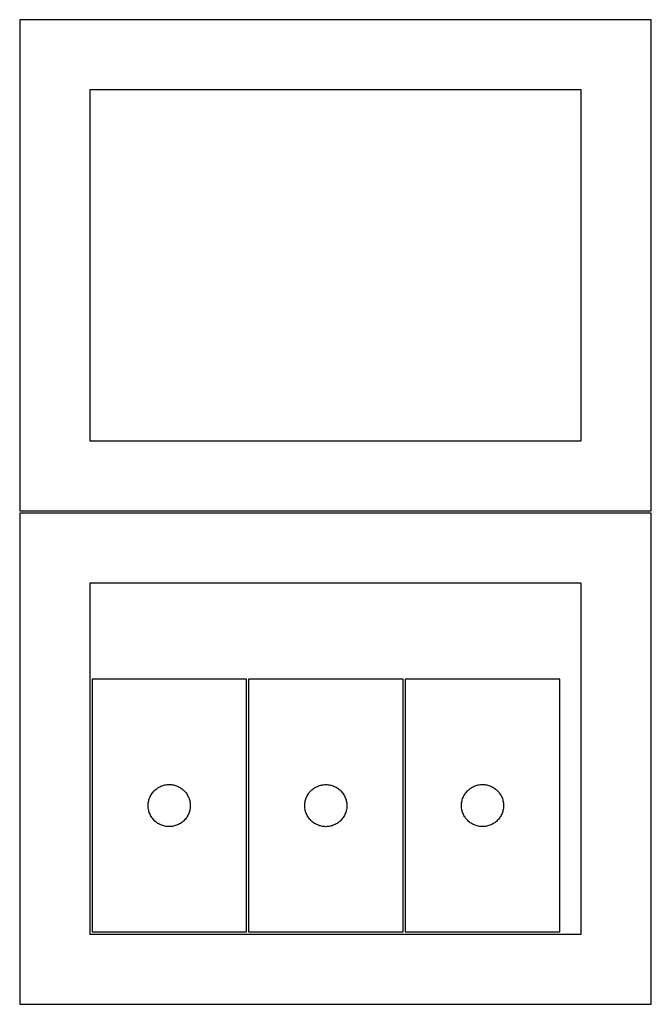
# Model space of a CAD drawing. Header units: millimetres. Extents: x 7 to 1493, y 7 to 2993.
# Tile 5 of 15: x 458 to 908, y 1413 to 2114. Entities that reach past the tile are written whole.
import ezdxf

# ---------------------------------------------------------------- set-up
doc = ezdxf.new("R2010")
doc.units = ezdxf.units.MM
doc.layers.add('CUT', color=7, linetype='CONTINUOUS', true_color=0x000000)

msp = doc.modelspace()

# ---------------------------------------------------------------- linework, layer by layer
at = {"layer": 'CUT'}
for p, q in [((908.06798, 2114.15846), (458.06798, 2114.15846)), ((458.06798, 2114.15846), (458.06798, 1764.15846)), ((908.06798, 1764.15846), (908.06798, 2114.15846)), ((858.06798, 2064.15846), (508.06798, 2064.15846)), ((508.06798, 2064.15846), (508.06798, 1814.15846)), ((858.06798, 1814.15846), (858.06798, 2064.15846)), ((508.06798, 1814.15846), (858.06798, 1814.15846)), ((908.049608, 1762.623914), (458.049608, 1762.623914)), ((458.049608, 1762.623914), (458.049608, 1412.623914)), ((458.06798, 1764.15846), (908.06798, 1764.15846)), ((908.049608, 1412.623914), (908.049608, 1762.623914)), ((858.049608, 1712.623914), (508.049608, 1712.623914)), ((508.049608, 1712.623914), (508.049608, 1462.623914)), ((858.049608, 1462.623914), (858.049608, 1712.623914)), ((619.576116, 1644.204758), (509.576116, 1644.204758)), ((509.576116, 1644.204758), (509.576116, 1464.204758)), ((619.576116, 1464.204758), (619.576116, 1644.204758)), ((731.159353, 1644.184235), (621.159353, 1644.184235)), ((621.159353, 1644.184235), (621.159353, 1464.184235)), ((731.159353, 1464.184235), (731.159353, 1644.184235)), ((732.797196, 1644.229245), (732.797196, 1464.229245)), ((842.797196, 1644.229245), (732.797196, 1644.229245)), ((842.797196, 1464.229245), (842.797196, 1644.229245)), ((553.567836, 1564.393858), (554.106954, 1564.947041)), ((554.106954, 1564.947041), (554.673835, 1565.471737)), ((554.673835, 1565.471737), (555.266974, 1565.966555)), ((555.266974, 1565.966555), (555.8848, 1566.430183)), ((555.8848, 1566.430183), (556.525674, 1566.861391)), ((556.525674, 1566.861391), (557.187895, 1567.259036)), ((557.187895, 1567.259036), (557.86971, 1567.622064)), ((557.86971, 1567.622064), (558.569308, 1567.949511)), ((558.569308, 1567.949511), (559.284835, 1568.24051)), ((559.284835, 1568.24051), (560.014394, 1568.494289)), ((560.014394, 1568.494289), (560.75605, 1568.710174)), ((560.75605, 1568.710174), (561.507835, 1568.887593)), ((561.507835, 1568.887593), (562.267758, 1569.026076)), ((562.267758, 1569.026076), (563.033801, 1569.125256)), ((563.033801, 1569.125256), (563.803935, 1569.184869)), ((563.803935, 1569.184869), (564.576116, 1569.204758)), ((564.576116, 1569.204758), (565.348298, 1569.184869)), ((565.348298, 1569.184869), (566.118431, 1569.125256)), ((566.118431, 1569.125256), (566.884475, 1569.026076)), ((566.884475, 1569.026076), (567.644397, 1568.887593)), ((567.644397, 1568.887593), (568.396183, 1568.710174)), ((568.396183, 1568.710174), (569.137839, 1568.494289)), ((569.137839, 1568.494289), (569.867398, 1568.24051)), ((569.867398, 1568.24051), (570.582925, 1567.949511)), ((570.582925, 1567.949511), (571.282523, 1567.622064)), ((571.282523, 1567.622064), (571.964337, 1567.259036)), ((571.964337, 1567.259036), (572.626559, 1566.861391)), ((572.626559, 1566.861391), (573.267433, 1566.430183)), ((573.267433, 1566.430183), (573.885259, 1565.966555)), ((573.885259, 1565.966555), (574.478398, 1565.471737)), ((574.478398, 1565.471737), (575.045279, 1564.947041)), ((575.045279, 1564.947041), (575.584397, 1564.393858)), ((665.151073, 1564.373335), (665.690191, 1564.926518)), ((665.690191, 1564.926518), (666.257071, 1565.451214)), ((666.257071, 1565.451214), (666.850211, 1565.946032)), ((666.850211, 1565.946032), (667.468037, 1566.40966)), ((667.468037, 1566.40966), (668.10891, 1566.840868)), ((668.10891, 1566.840868), (668.771132, 1567.238513)), ((668.771132, 1567.238513), (669.452946, 1567.601541)), ((669.452946, 1567.601541), (670.152545, 1567.928988)), ((670.152545, 1567.928988), (670.868072, 1568.219987)), ((670.868072, 1568.219987), (671.597631, 1568.473765)), ((671.597631, 1568.473765), (672.339286, 1568.689651)), ((672.339286, 1568.689651), (673.091072, 1568.86707)), ((673.091072, 1568.86707), (673.850994, 1569.005553)), ((673.850994, 1569.005553), (674.617038, 1569.104733)), ((674.617038, 1569.104733), (675.387172, 1569.164346)), ((675.387172, 1569.164346), (676.159353, 1569.184235)), ((676.159353, 1569.184235), (676.931534, 1569.164346)), ((676.931534, 1569.164346), (677.701668, 1569.104733)), ((677.701668, 1569.104733), (678.467712, 1569.005553)), ((678.467712, 1569.005553), (679.227634, 1568.86707)), ((679.227634, 1568.86707), (679.97942, 1568.689651)), ((679.97942, 1568.689651), (680.721076, 1568.473765)), ((680.721076, 1568.473765), (681.450634, 1568.219987)), ((681.450634, 1568.219987), (682.166162, 1567.928988)), ((682.166162, 1567.928988), (682.86576, 1567.601541)), ((682.86576, 1567.601541), (683.547574, 1567.238513)), ((683.547574, 1567.238513), (684.209796, 1566.840868)), ((684.209796, 1566.840868), (684.85067, 1566.40966)), ((684.85067, 1566.40966), (685.468495, 1565.946032)), ((685.468495, 1565.946032), (686.061635, 1565.451214)), ((686.061635, 1565.451214), (686.628515, 1564.926518)), ((686.628515, 1564.926518), (687.167634, 1564.373335)), ((776.788916, 1564.418345), (777.328034, 1564.971528)), ((777.328034, 1564.971528), (777.894914, 1565.496224)), ((777.894914, 1565.496224), (778.488054, 1565.991042)), ((778.488054, 1565.991042), (779.10588, 1566.45467)), ((779.10588, 1566.45467), (779.746753, 1566.885879)), ((779.746753, 1566.885879), (780.408975, 1567.283524)), ((780.408975, 1567.283524), (781.090789, 1567.646551)), ((781.090789, 1567.646551), (781.790387, 1567.973999)), ((781.790387, 1567.973999), (782.505915, 1568.264997)), ((782.505915, 1568.264997), (783.235474, 1568.518776)), ((783.235474, 1568.518776), (783.977129, 1568.734661)), ((783.977129, 1568.734661), (784.728915, 1568.91208)), ((784.728915, 1568.91208), (785.488837, 1569.050564)), ((785.488837, 1569.050564), (786.254881, 1569.149743)), ((786.254881, 1569.149743), (787.025015, 1569.209356)), ((787.025015, 1569.209356), (787.797196, 1569.229245)), ((787.797196, 1569.229245), (788.569377, 1569.209356)), ((788.569377, 1569.209356), (789.339511, 1569.149743)), ((789.339511, 1569.149743), (790.105555, 1569.050564)), ((790.105555, 1569.050564), (790.865477, 1568.91208)), ((790.865477, 1568.91208), (791.617263, 1568.734661)), ((791.617263, 1568.734661), (792.358919, 1568.518776)), ((792.358919, 1568.518776), (793.088477, 1568.264997)), ((793.088477, 1568.264997), (793.804005, 1567.973999)), ((793.804005, 1567.973999), (794.503603, 1567.646551)), ((794.503603, 1567.646551), (795.185417, 1567.283524)), ((795.185417, 1567.283524), (795.847639, 1566.885879)), ((795.847639, 1566.885879), (796.488513, 1566.45467)), ((796.488513, 1566.45467), (797.106338, 1565.991042)), ((797.106338, 1565.991042), (797.699478, 1565.496224)), ((797.699478, 1565.496224), (798.266358, 1564.971528)), ((798.266358, 1564.971528), (798.805477, 1564.418345)), ((549.819147, 1556.893969), (549.977151, 1557.650074)), ((549.977151, 1557.650074), (550.173868, 1558.397042)), ((550.173868, 1558.397042), (550.408778, 1559.132894)), ((550.408778, 1559.132894), (550.681257, 1559.855676)), ((550.681257, 1559.855676), (550.990583, 1560.563474)), ((550.990583, 1560.563474), (551.335934, 1561.254409)), ((551.335934, 1561.254409), (551.716397, 1561.92665)), ((551.716397, 1561.92665), (552.130961, 1562.578414)), ((552.130961, 1562.578414), (552.578528, 1563.207972)), ((552.578528, 1563.207972), (553.05791, 1563.813655)), ((553.05791, 1563.813655), (553.567836, 1564.393858)), ((575.584397, 1564.393858), (576.094323, 1563.813655)), ((576.094323, 1563.813655), (576.573705, 1563.207972)), ((576.573705, 1563.207972), (577.021272, 1562.578414)), ((577.021272, 1562.578414), (577.435836, 1561.92665)), ((577.435836, 1561.92665), (577.816298, 1561.254409)), ((577.816298, 1561.254409), (578.16165, 1560.563474)), ((578.16165, 1560.563474), (578.470976, 1559.855676)), ((578.470976, 1559.855676), (578.743455, 1559.132894)), ((578.743455, 1559.132894), (578.978365, 1558.397042)), ((578.978365, 1558.397042), (579.175082, 1557.650074)), ((579.175082, 1557.650074), (579.333086, 1556.893969)), ((661.402384, 1556.873446), (661.560388, 1557.629551)), ((661.560388, 1557.629551), (661.757105, 1558.376519)), ((661.757105, 1558.376519), (661.992015, 1559.11237)), ((661.992015, 1559.11237), (662.264494, 1559.835153)), ((662.264494, 1559.835153), (662.573819, 1560.542951)), ((662.573819, 1560.542951), (662.919171, 1561.233886)), ((662.919171, 1561.233886), (663.299634, 1561.906127)), ((663.299634, 1561.906127), (663.714198, 1562.557891)), ((663.714198, 1562.557891), (664.161764, 1563.187449)), ((664.161764, 1563.187449), (664.641146, 1563.793132)), ((664.641146, 1563.793132), (665.151073, 1564.373335)), ((687.167634, 1564.373335), (687.67756, 1563.793132)), ((687.67756, 1563.793132), (688.156942, 1563.187449)), ((688.156942, 1563.187449), (688.604508, 1562.557891)), ((688.604508, 1562.557891), (689.019073, 1561.906127)), ((689.019073, 1561.906127), (689.399535, 1561.233886)), ((689.399535, 1561.233886), (689.744887, 1560.542951)), ((689.744887, 1560.542951), (690.054213, 1559.835153)), ((690.054213, 1559.835153), (690.326692, 1559.11237)), ((690.326692, 1559.11237), (690.561601, 1558.376519)), ((690.561601, 1558.376519), (690.758319, 1557.629551)), ((690.758319, 1557.629551), (690.916322, 1556.873446)), ((773.040227, 1556.918456), (773.19823, 1557.674561)), ((773.19823, 1557.674561), (773.394948, 1558.42153)), ((773.394948, 1558.42153), (773.629858, 1559.157381)), ((773.629858, 1559.157381), (773.902337, 1559.880164)), ((773.902337, 1559.880164), (774.211662, 1560.587961)), ((774.211662, 1560.587961), (774.557014, 1561.278896)), ((774.557014, 1561.278896), (774.937477, 1561.951137)), ((774.937477, 1561.951137), (775.352041, 1562.602901)), ((775.352041, 1562.602901), (775.799607, 1563.232459)), ((775.799607, 1563.232459), (776.278989, 1563.838143)), ((776.278989, 1563.838143), (776.788916, 1564.418345)), ((798.805477, 1564.418345), (799.315403, 1563.838143)), ((799.315403, 1563.838143), (799.794785, 1563.232459)), ((799.794785, 1563.232459), (800.242351, 1562.602901)), ((800.242351, 1562.602901), (800.656915, 1561.951137)), ((800.656915, 1561.951137), (801.037378, 1561.278896)), ((801.037378, 1561.278896), (801.38273, 1560.587961)), ((801.38273, 1560.587961), (801.692056, 1559.880164)), ((801.692056, 1559.880164), (801.964534, 1559.157381)), ((801.964534, 1559.157381), (802.199444, 1558.42153)), ((802.199444, 1558.42153), (802.396162, 1557.674561)), ((802.396162, 1557.674561), (802.554165, 1556.918456)), ((549.581089, 1554.590977), (549.620854, 1555.36239)), ((549.581089, 1553.818539), (549.581089, 1554.590977)), ((549.620854, 1553.047126), (549.581089, 1553.818539)), ((549.620854, 1555.36239), (549.700276, 1556.130733)), ((549.700276, 1552.278782), (549.620854, 1553.047126)), ((549.700276, 1556.130733), (549.819147, 1556.893969)), ((549.819147, 1551.515546), (549.700276, 1552.278782)), ((549.977151, 1550.759442), (549.819147, 1551.515546)), ((550.173868, 1550.012473), (549.977151, 1550.759442)), ((579.175082, 1550.759442), (578.978365, 1550.012473)), ((579.333086, 1551.515546), (579.175082, 1550.759442)), ((579.333086, 1556.893969), (579.451957, 1556.130733)), ((579.451957, 1552.278782), (579.333086, 1551.515546)), ((579.451957, 1556.130733), (579.531379, 1555.36239)), ((579.531379, 1553.047126), (579.451957, 1552.278782)), ((579.531379, 1555.36239), (579.571143, 1554.590977)), ((579.571143, 1553.818539), (579.531379, 1553.047126)), ((579.571143, 1554.590977), (579.571143, 1553.818539)), ((661.164326, 1554.570453), (661.20409, 1555.341867)), ((661.164326, 1553.798016), (661.164326, 1554.570453)), ((661.20409, 1553.026603), (661.164326, 1553.798016)), ((661.20409, 1555.341867), (661.283513, 1556.11021)), ((661.283513, 1552.258259), (661.20409, 1553.026603)), ((661.283513, 1556.11021), (661.402384, 1556.873446)), ((661.402384, 1551.495023), (661.283513, 1552.258259)), ((661.560388, 1550.738919), (661.402384, 1551.495023)), ((661.757105, 1549.99195), (661.560388, 1550.738919)), ((690.758319, 1550.738919), (690.561601, 1549.99195)), ((690.916322, 1551.495023), (690.758319, 1550.738919)), ((690.916322, 1556.873446), (691.035193, 1556.11021)), ((691.035193, 1552.258259), (690.916322, 1551.495023)), ((691.035193, 1556.11021), (691.114616, 1555.341867)), ((691.114616, 1553.026603), (691.035193, 1552.258259)), ((691.114616, 1555.341867), (691.15438, 1554.570453)), ((691.15438, 1553.798016), (691.114616, 1553.026603)), ((691.15438, 1554.570453), (691.15438, 1553.798016)), ((772.802169, 1554.615464), (772.841933, 1555.386877)), ((772.802169, 1553.843026), (772.802169, 1554.615464)), ((772.841933, 1553.071613), (772.802169, 1553.843026)), ((772.841933, 1555.386877), (772.921356, 1556.15522)), ((772.921356, 1552.30327), (772.841933, 1553.071613)), ((772.921356, 1556.15522), (773.040227, 1556.918456)), ((773.040227, 1551.540034), (772.921356, 1552.30327)), ((773.19823, 1550.783929), (773.040227, 1551.540034)), ((773.394948, 1550.036961), (773.19823, 1550.783929)), ((802.396162, 1550.783929), (802.199444, 1550.036961)), ((802.554165, 1551.540034), (802.396162, 1550.783929)), ((802.554165, 1556.918456), (802.673036, 1556.15522)), ((802.673036, 1552.30327), (802.554165, 1551.540034)), ((802.673036, 1556.15522), (802.752459, 1555.386877)), ((802.752459, 1553.071613), (802.673036, 1552.30327)), ((802.752459, 1555.386877), (802.792223, 1554.615464)), ((802.792223, 1553.843026), (802.752459, 1553.071613)), ((802.792223, 1554.615464), (802.792223, 1553.843026)), ((550.408778, 1549.276622), (550.173868, 1550.012473)), ((550.681257, 1548.553839), (550.408778, 1549.276622)), ((550.990583, 1547.846042), (550.681257, 1548.553839)), ((551.335934, 1547.155107), (550.990583, 1547.846042)), ((551.716397, 1546.482866), (551.335934, 1547.155107)), ((552.130961, 1545.831102), (551.716397, 1546.482866)), ((552.578528, 1545.201544), (552.130961, 1545.831102)), ((553.05791, 1544.59586), (552.578528, 1545.201544)), ((553.567836, 1544.015658), (553.05791, 1544.59586)), ((554.106954, 1543.462475), (553.567836, 1544.015658)), ((554.673835, 1542.937779), (554.106954, 1543.462475)), ((575.045279, 1543.462475), (574.478398, 1542.937779)), ((575.584397, 1544.015658), (575.045279, 1543.462475)), ((576.094323, 1544.59586), (575.584397, 1544.015658)), ((576.573705, 1545.201544), (576.094323, 1544.59586)), ((577.021272, 1545.831102), (576.573705, 1545.201544)), ((577.435836, 1546.482866), (577.021272, 1545.831102)), ((577.816298, 1547.155107), (577.435836, 1546.482866)), ((578.16165, 1547.846042), (577.816298, 1547.155107)), ((578.470976, 1548.553839), (578.16165, 1547.846042)), ((578.743455, 1549.276622), (578.470976, 1548.553839)), ((578.978365, 1550.012473), (578.743455, 1549.276622)), ((661.992015, 1549.256099), (661.757105, 1549.99195)), ((662.264494, 1548.533316), (661.992015, 1549.256099)), ((662.573819, 1547.825519), (662.264494, 1548.533316)), ((662.919171, 1547.134584), (662.573819, 1547.825519)), ((663.299634, 1546.462343), (662.919171, 1547.134584)), ((663.714198, 1545.810579), (663.299634, 1546.462343)), ((664.161764, 1545.181021), (663.714198, 1545.810579)), ((664.641146, 1544.575337), (664.161764, 1545.181021)), ((665.151073, 1543.995135), (664.641146, 1544.575337)), ((665.690191, 1543.441952), (665.151073, 1543.995135)), ((666.257071, 1542.917256), (665.690191, 1543.441952)), ((686.628515, 1543.441952), (686.061635, 1542.917256)), ((687.167634, 1543.995135), (686.628515, 1543.441952)), ((687.67756, 1544.575337), (687.167634, 1543.995135)), ((688.156942, 1545.181021), (687.67756, 1544.575337)), ((688.604508, 1545.810579), (688.156942, 1545.181021)), ((689.019073, 1546.462343), (688.604508, 1545.810579)), ((689.399535, 1547.134584), (689.019073, 1546.462343)), ((689.744887, 1547.825519), (689.399535, 1547.134584)), ((690.054213, 1548.533316), (689.744887, 1547.825519)), ((690.326692, 1549.256099), (690.054213, 1548.533316)), ((690.561601, 1549.99195), (690.326692, 1549.256099)), ((773.629858, 1549.301109), (773.394948, 1550.036961)), ((773.902337, 1548.578327), (773.629858, 1549.301109)), ((774.211662, 1547.870529), (773.902337, 1548.578327)), ((774.557014, 1547.179594), (774.211662, 1547.870529)), ((774.937477, 1546.507353), (774.557014, 1547.179594)), ((775.352041, 1545.855589), (774.937477, 1546.507353)), ((775.799607, 1545.226031), (775.352041, 1545.855589)), ((776.278989, 1544.620347), (775.799607, 1545.226031)), ((776.788916, 1544.040145), (776.278989, 1544.620347)), ((777.328034, 1543.486962), (776.788916, 1544.040145)), ((777.894914, 1542.962266), (777.328034, 1543.486962)), ((798.266358, 1543.486962), (797.699478, 1542.962266)), ((798.805477, 1544.040145), (798.266358, 1543.486962)), ((799.315403, 1544.620347), (798.805477, 1544.040145)), ((799.794785, 1545.226031), (799.315403, 1544.620347)), ((800.242351, 1545.855589), (799.794785, 1545.226031)), ((800.656915, 1546.507353), (800.242351, 1545.855589)), ((801.037378, 1547.179594), (800.656915, 1546.507353)), ((801.38273, 1547.870529), (801.037378, 1547.179594)), ((801.692056, 1548.578327), (801.38273, 1547.870529)), ((801.964534, 1549.301109), (801.692056, 1548.578327)), ((802.199444, 1550.036961), (801.964534, 1549.301109)), ((555.266974, 1542.442961), (554.673835, 1542.937779)), ((555.8848, 1541.979333), (555.266974, 1542.442961)), ((556.525674, 1541.548124), (555.8848, 1541.979333)), ((557.187895, 1541.150479), (556.525674, 1541.548124)), ((557.86971, 1540.787452), (557.187895, 1541.150479)), ((558.569308, 1540.460004), (557.86971, 1540.787452)), ((559.284835, 1540.169006), (558.569308, 1540.460004)), ((560.014394, 1539.915227), (559.284835, 1540.169006)), ((560.75605, 1539.699342), (560.014394, 1539.915227)), ((561.507835, 1539.521923), (560.75605, 1539.699342)), ((562.267758, 1539.383439), (561.507835, 1539.521923)), ((563.033801, 1539.28426), (562.267758, 1539.383439)), ((563.803935, 1539.224646), (563.033801, 1539.28426)), ((564.576116, 1539.204758), (563.803935, 1539.224646)), ((565.348298, 1539.224646), (564.576116, 1539.204758)), ((566.118431, 1539.28426), (565.348298, 1539.224646)), ((566.884475, 1539.383439), (566.118431, 1539.28426)), ((567.644397, 1539.521923), (566.884475, 1539.383439)), ((568.396183, 1539.699342), (567.644397, 1539.521923)), ((569.137839, 1539.915227), (568.396183, 1539.699342)), ((569.867398, 1540.169006), (569.137839, 1539.915227)), ((570.582925, 1540.460004), (569.867398, 1540.169006)), ((571.282523, 1540.787452), (570.582925, 1540.460004)), ((571.964337, 1541.150479), (571.282523, 1540.787452)), ((572.626559, 1541.548124), (571.964337, 1541.150479)), ((573.267433, 1541.979333), (572.626559, 1541.548124)), ((573.885259, 1542.442961), (573.267433, 1541.979333)), ((574.478398, 1542.937779), (573.885259, 1542.442961)), ((666.850211, 1542.422438), (666.257071, 1542.917256)), ((667.468037, 1541.95881), (666.850211, 1542.422438)), ((668.10891, 1541.527601), (667.468037, 1541.95881)), ((668.771132, 1541.129956), (668.10891, 1541.527601)), ((669.452946, 1540.766929), (668.771132, 1541.129956)), ((670.152545, 1540.439481), (669.452946, 1540.766929)), ((670.868072, 1540.148482), (670.152545, 1540.439481)), ((671.597631, 1539.894704), (670.868072, 1540.148482)), ((672.339286, 1539.678819), (671.597631, 1539.894704)), ((673.091072, 1539.501399), (672.339286, 1539.678819)), ((673.850994, 1539.362916), (673.091072, 1539.501399)), ((674.617038, 1539.263737), (673.850994, 1539.362916)), ((675.387172, 1539.204123), (674.617038, 1539.263737)), ((676.159353, 1539.184235), (675.387172, 1539.204123)), ((676.931534, 1539.204123), (676.159353, 1539.184235)), ((677.701668, 1539.263737), (676.931534, 1539.204123)), ((678.467712, 1539.362916), (677.701668, 1539.263737)), ((679.227634, 1539.501399), (678.467712, 1539.362916)), ((679.97942, 1539.678819), (679.227634, 1539.501399)), ((680.721076, 1539.894704), (679.97942, 1539.678819)), ((681.450634, 1540.148482), (680.721076, 1539.894704)), ((682.166162, 1540.439481), (681.450634, 1540.148482)), ((682.86576, 1540.766929), (682.166162, 1540.439481)), ((683.547574, 1541.129956), (682.86576, 1540.766929)), ((684.209796, 1541.527601), (683.547574, 1541.129956)), ((684.85067, 1541.95881), (684.209796, 1541.527601)), ((685.468495, 1542.422438), (684.85067, 1541.95881)), ((686.061635, 1542.917256), (685.468495, 1542.422438)), ((778.488054, 1542.467448), (777.894914, 1542.962266)), ((779.10588, 1542.00382), (778.488054, 1542.467448)), ((779.746753, 1541.572612), (779.10588, 1542.00382)), ((780.408975, 1541.174967), (779.746753, 1541.572612)), ((781.090789, 1540.811939), (780.408975, 1541.174967)), ((781.790387, 1540.484492), (781.090789, 1540.811939)), ((782.505915, 1540.193493), (781.790387, 1540.484492)), ((783.235474, 1539.939714), (782.505915, 1540.193493)), ((783.977129, 1539.723829), (783.235474, 1539.939714)), ((784.728915, 1539.54641), (783.977129, 1539.723829)), ((785.488837, 1539.407927), (784.728915, 1539.54641)), ((786.254881, 1539.308747), (785.488837, 1539.407927)), ((787.025015, 1539.249134), (786.254881, 1539.308747)), ((787.797196, 1539.229245), (787.025015, 1539.249134)), ((788.569377, 1539.249134), (787.797196, 1539.229245)), ((789.339511, 1539.308747), (788.569377, 1539.249134)), ((790.105555, 1539.407927), (789.339511, 1539.308747)), ((790.865477, 1539.54641), (790.105555, 1539.407927)), ((791.617263, 1539.723829), (790.865477, 1539.54641)), ((792.358919, 1539.939714), (791.617263, 1539.723829)), ((793.088477, 1540.193493), (792.358919, 1539.939714)), ((793.804005, 1540.484492), (793.088477, 1540.193493)), ((794.503603, 1540.811939), (793.804005, 1540.484492)), ((795.185417, 1541.174967), (794.503603, 1540.811939)), ((795.847639, 1541.572612), (795.185417, 1541.174967)), ((796.488513, 1542.00382), (795.847639, 1541.572612)), ((797.106338, 1542.467448), (796.488513, 1542.00382)), ((797.699478, 1542.962266), (797.106338, 1542.467448)), ((508.049608, 1462.623914), (858.049608, 1462.623914)), ((509.576116, 1464.204758), (619.576116, 1464.204758)), ((621.159353, 1464.184235), (731.159353, 1464.184235)), ((732.797196, 1464.229245), (842.797196, 1464.229245)), ((458.049608, 1412.623914), (908.049608, 1412.623914))]:
    msp.add_line(p, q, dxfattribs=at)

doc.saveas('drawing.dxf')
